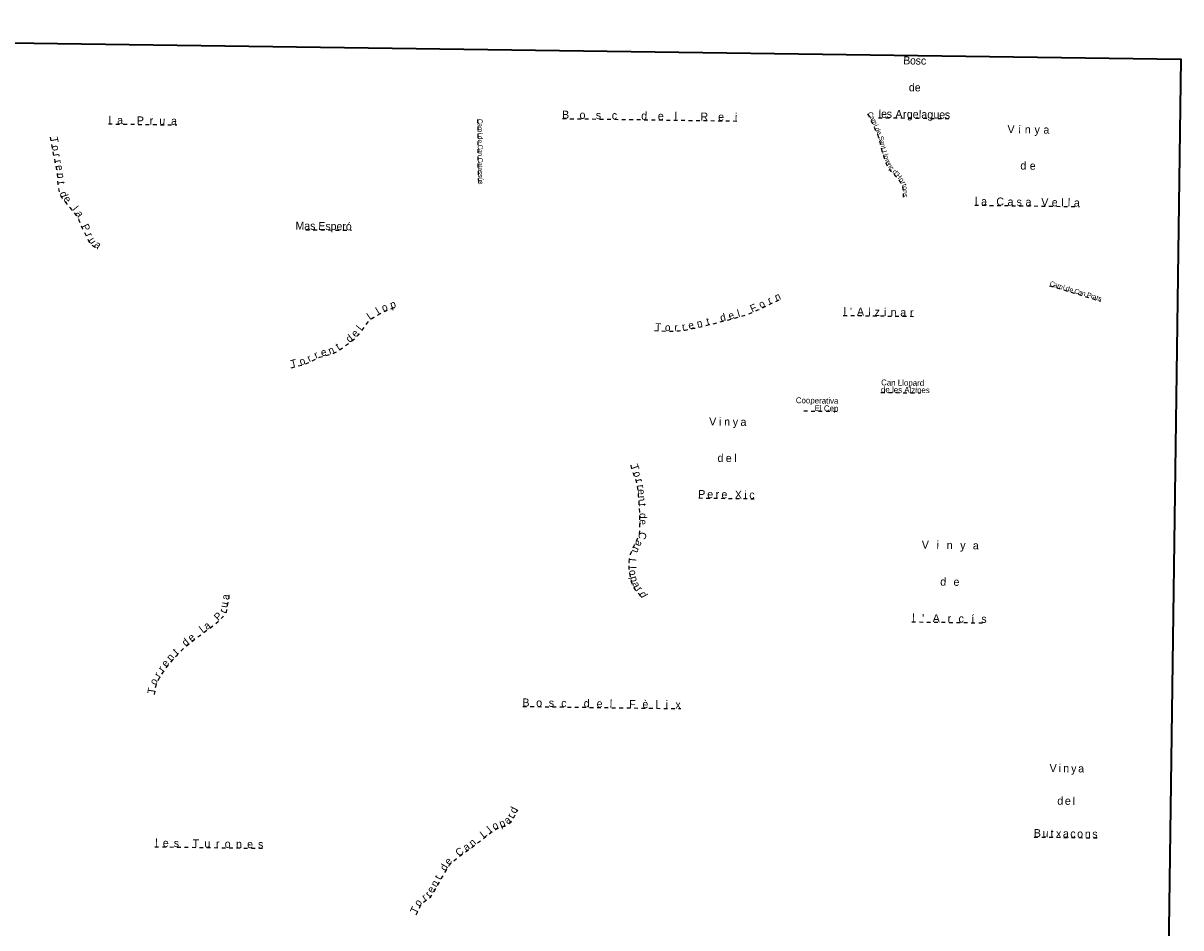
# Model space of a CAD drawing. Header units: metres. Extents: x 397317 to 400830, y 4588008 to 4590370.
# Tile 4 of 4: x 399270 to 400830, y 4589150 to 4590370. Entities that reach past the tile are written whole.
import ezdxf
from ezdxf.enums import TextEntityAlignment as Align

# ---------------------------------------------------------------- set-up
doc = ezdxf.new("R2010")
doc.units = ezdxf.units.M
doc.header["$MEASUREMENT"] = 0
doc.linetypes.add('bt5mv20_nopinta', pattern=[10, 5, -5])
for name, color, linetype, lineweight in [('TOP01_LN', 7, 'Continuous', 15), ('TOP01_TX', 7, 'Continuous', 15), ('VIR01_LN', 7, 'Continuous', 15)]:
    doc.layers.add(name, color=color, linetype=linetype, lineweight=lineweight)
doc.styles.add('106', font='txt')
doc.styles.add('111', font='txt')
doc.styles.add('114', font='txt')
doc.styles.add('119', font='txt')

msp = doc.modelspace()

# ---------------------------------------------------------------- linework, layer by layer
at = {"layer": 'TOP01_LN', "color": 6, "linetype": 'bt5mv20_nopinta', "lineweight": 25, "flags": 128}
for points in [[(400407.87, 4590247.43), (400410.88, 4590242.58), (400413.03, 4590238.25), (400415.95, 4590231.6), (400418.87, 4590224.96), (400420.11, 4590222.54), (400421.27, 4590220.08), (400422.98, 4590214.93), (400424.91, 4590207.01), (400426.87, 4590199.09), (400429.35, 4590190.81), (400432.07, 4590182.59), (400433.83, 4590178.72), (400436.06, 4590175.09), (400439.54, 4590170.51), (400445.32, 4590164.13), (400448.18, 4590160.9), (400450.85, 4590157.47), (400453.19, 4590153.9), (400454.15, 4590152), (400454.85, 4590149.98), (400455.45, 4590146.62), (400455.65, 4590143.23), (400455.84, 4590137.6), (400455.77, 4590135.46)], [(400422.73, 4590242.48), (400518.73, 4590241.14)], [(399384.59, 4590234.02), (399476.62, 4590232.73)], [(399882.16, 4590240.22), (399882.48, 4590228.28), (399882.53, 4590196.12), (399882.58, 4590180.04), (399882.92, 4590163.96), (399883.4, 4590152.69)], [(399996.74, 4590241.26), (400232.41, 4590237.97)], [(399305.96, 4590216.12), (399307.38, 4590208.66), (399310.78, 4590190.85), (399312.36, 4590182.97), (399313.98, 4590175.1), (399314.83, 4590170.62), (399315.57, 4590166.11), (399315.85, 4590161.43), (399315.97, 4590156.73), (399316.46, 4590152.23), (399317.17, 4590147.74), (399317.85, 4590144.07), (399318.49, 4590141.34), (399319.86, 4590137.4), (399320.8, 4590135.57), (399321.97, 4590133.86), (399327.33, 4590127.25), (399332.76, 4590120.74), (399337.22, 4590115.55), (399341.56, 4590110.24), (399342.9, 4590108.23), (399344.81, 4590104.47), (399349.55, 4590092.62), (399352.52, 4590086.61), (399355.55, 4590080.63), (399358.09, 4590075.59), (399359.62, 4590073.25), (399361.55, 4590071.25), (399368.65, 4590066.01), (399369.17, 4590065.66)], [(400552.54, 4590124.47), (400693.81, 4590122.5)], [(399650.72, 4590091.43), (399712.39, 4590090.57)], [(400653.42, 4590015.88), (400664.42, 4590012.56), (400687.41, 4590005.62), (400720.76, 4589995.38), (400722.1, 4589994.98)], [(400120.78, 4589955.35), (400125.8, 4589955.15), (400140, 4589954.59), (400145.51, 4589954.52), (400153.76, 4589954.96), (400161.99, 4589956.09), (400173.93, 4589958.44), (400191.58, 4589962.53), (400209.16, 4589966.96), (400228.08, 4589971.8), (400237.46, 4589974.45), (400246.75, 4589977.46), (400251.69, 4589979.34), (400260.12, 4589983.11), (400272.54, 4589989.29), (400278.79, 4589992.3), (400285.13, 4589995.08), (400291.26, 4589997.61)], [(399630.83, 4589905.19), (399637.84, 4589906.98), (399646.63, 4589909.23), (399649.56, 4589910.13), (399654.5, 4589912.21), (399661.72, 4589915.93), (399665.33, 4589917.75), (399669.02, 4589919.35), (399673.78, 4589920.84), (399681.11, 4589922.56), (399684.72, 4589923.59), (399688.21, 4589924.98), (399692.29, 4589927.12), (399698.12, 4589930.77), (399703.8, 4589934.72), (399711, 4589939.91), (399714.47, 4589942.65), (399717.8, 4589945.6), (399722.38, 4589950.51), (399726.59, 4589955.72), (399730.18, 4589960.78), (399733.79, 4589965.85), (399736.39, 4589968.67), (399739.39, 4589971.1), (399745.5, 4589975.16), (399750.19, 4589977.95), (399757.42, 4589981.64), (399761.15, 4589983.22), (399764.97, 4589984.59), (399772.06, 4589986.92)], [(400375.29, 4589975.81), (400470.08, 4589974.49)], [(400426.04, 4589871.91), (400479.4, 4589871.16)], [(400321.98, 4589847), (400368.51, 4589846.35)], [(400088.67, 4589773.64), (400088.76, 4589773.01), (400089.7, 4589769.35), (400092.08, 4589762.93), (400094.5, 4589756.6), (400095.58, 4589753.44), (400096.5, 4589750.23), (400097.39, 4589745.67), (400098.29, 4589738.78), (400098.9, 4589731.85), (400099.83, 4589719.1), (400100.49, 4589706.35), (400100.61, 4589697.17), (400100.49, 4589687.98), (400100.43, 4589683.83), (400100.21, 4589681.76), (400099.69, 4589679.73), (400098.25, 4589676.13), (400095.76, 4589670.99), (400093.3, 4589665.85), (400090.64, 4589659.72), (400088.1, 4589653.48), (400087.28, 4589651), (400086.48, 4589647.2), (400086.1, 4589643.35), (400086.01, 4589639.61), (400086.26, 4589633.97), (400086.9, 4589628.35), (400087.75, 4589623.45), (400088.9, 4589618.6), (400090.59, 4589613.42), (400092.9, 4589608.48), (400094.84, 4589605.63), (400098.24, 4589601.73), (400099.88, 4589599.74), (400101.29, 4589597.6), (400102.98, 4589594.48)], [(400180.49, 4589729.57), (400255.3, 4589728.53)], [(399446.41, 4589464.31), (399446.62, 4589464.89), (399447.36, 4589468.47), (399448.15, 4589474), (399448.72, 4589476.7), (399449.63, 4589479.27), (399453.12, 4589486.35), (399457.23, 4589493.14), (399464.11, 4589502.78), (399467.76, 4589507.4), (399471.63, 4589511.89), (399477.04, 4589517.76), (399485.44, 4589526.2), (399489.84, 4589530.21), (399494.42, 4589534.02), (399503.96, 4589541.42), (399513.61, 4589548.64), (399519.61, 4589552.95), (399525.61, 4589557.27), (399528.56, 4589559.6), (399532.75, 4589563.37), (399536.8, 4589567.39), (399539.09, 4589569.74), (399540.73, 4589571.59), (399542.78, 4589574.57), (399543.52, 4589576.18), (399544, 4589577.89), (399544.81, 4589582.39), (399545.6, 4589586.89), (399546.42, 4589591.21), (399547.2, 4589595.52), (399547.29, 4589596.78), (399547.11, 4589597.88)], [(400467.8, 4589562.49), (400567.92, 4589561.09)], [(399943.28, 4589448.44), (400156.12, 4589445.47)], [(399799.57, 4589167.45), (399801.65, 4589171.96), (399805.45, 4589180.21), (399806.74, 4589182.26), (399808.23, 4589183.78), (399811.34, 4589186.06), (399816.32, 4589189.27), (399818.51, 4589191.11), (399820.24, 4589193.33), (399827.84, 4589206.45), (399835.44, 4589219.57), (399839.23, 4589226.13), (399843.03, 4589232.69), (399844.34, 4589234.69), (399847.08, 4589237.84), (399849.42, 4589239.99), (399857.03, 4589245.81), (399865.63, 4589252.01), (399874.22, 4589258.18), (399889.21, 4589269.81), (399904.21, 4589281.42), (399906.16, 4589282.65), (399909.87, 4589284.24), (399915.76, 4589286.09), (399918.66, 4589287.15), (399921.41, 4589288.54), (399923.86, 4589290.07), (399927.27, 4589292.71), (399928.68, 4589294.27), (399929.8, 4589296.04), (399934.4, 4589305.22), (399936.37, 4589309.16)], [(399447.2, 4589259.14), (399592.75, 4589257.1)], [(400632.75, 4589272.32), (400717.52, 4589271.13)]]:
    msp.add_lwpolyline(points, dxfattribs=at)
at = {"layer": 'VIR01_LN', "color": 7, "linetype": 'Continuous', "lineweight": 35, "flags": 128}
msp.add_lwpolyline([(397350.28, 4590369.96), (400830.34, 4590321.33), (400798.6, 4588008.28), (397317.41, 4588056.91)], close=True, dxfattribs=at)

# ---------------------------------------------------------------- texts
at = {"layer": 'TOP01_TX', "color": 7, "linetype": 'Continuous', "lineweight": 15}
for s, height, rotation, style, p in [('B', 10.75002, 359.200019, '119', (400460.84448, 4590314.303386)), ('o', 10.75002, 359.200019, '119', (400469.141559, 4590314.191107)), ('s', 10.75002, 359.200019, '119', (400476.263815, 4590314.08694)), ('c', 10.75002, 359.200019, '119', (400483.408079, 4590313.984507)), ('d', 10.75002, 359.200019, '119', (400467.581938, 4590278.032863)), ('e', 10.75002, 359.200019, '119', (400475.469116, 4590277.921141)), ('l', 10.75002, 359.200019, '119', (399386.417325, 4590234.014485)), ('a', 10.75002, 359.200019, '119', (399400.100154, 4590233.817775)), ('P', 10.75002, 359.200019, '119', (399427.486046, 4590233.425319)), ('B', 10.75002, 359.200019, '119', (400000.79448, 4590241.203386)), ('o', 10.75002, 359.200019, '119', (400023.611559, 4590240.891107)), ('s', 10.75002, 359.200019, '119', (400045.133815, 4590240.58694)), ('c', 10.75002, 359.200019, '119', (400066.658079, 4590240.284507)), ('d', 10.75002, 359.200019, '119', (400106.801938, 4590239.722863)), ('e', 10.75002, 359.200019, '119', (400129.159116, 4590239.421141)), ('l', 10.75002, 359.200019, '119', (400149.267325, 4590239.144485)), ('R', 10.75002, 359.200019, '119', (400187.827338, 4590238.597622)), ('e', 10.75002, 359.200019, '119', (400210.419116, 4590238.291141)), ('i', 10.75002, 359.200019, '119', (400230.559898, 4590238.01403)), ('C', 6.645, 301.799811, '114', (400409.295577, 4590245.130763)), ('%%237', 6.645, 293.770183, '114', (400416.425817, 4590230.498591)), ('a', 6.645, 296.444597, '114', (400411.753782, 4590240.823318)), ('l', 10.75002, 359.200019, '119', (400424.557325, 4590242.454485)), ('e', 10.75002, 359.200019, '119', (400430.119116, 4590242.381141)), ('s', 10.75002, 359.200019, '119', (400437.243815, 4590242.27694)), ('A', 10.75002, 359.200019, '119', (400450.145824, 4590242.096751)), ('r', 10.75002, 359.200019, '119', (400458.041579, 4590241.98507)), ('g', 10.75002, 359.200019, '119', (400464.851938, 4590241.892863)), ('e', 10.75002, 359.200019, '119', (400472.739116, 4590241.781141)), ('l', 10.75002, 359.200019, '119', (400478.617325, 4590241.704485)), ('a', 10.75002, 359.200019, '119', (400484.410154, 4590241.617775)), ('g', 10.75002, 359.200019, '119', (400492.451938, 4590241.502863)), ('u', 10.75002, 359.200019, '119', (400500.792918, 4590241.394944)), ('e', 10.75002, 359.200019, '119', (400508.529116, 4590241.281141)), ('s', 10.75002, 359.200019, '119', (400515.653815, 4590241.18694)), ('r', 10.75002, 359.200019, '119', (399442.471579, 4590233.21507)), ('u', 10.75002, 359.200019, '119', (399457.012918, 4590233.024944)), ('a', 10.75002, 359.200019, '119', (399472.880154, 4590232.797775)), ('C', 6.645, 271.431303, '114', (399882.257574, 4590237.515524)), ('a', 6.645, 271.4365, '114', (399882.378625, 4590232.530974)), ('%%237', 6.645, 270.086172, '114', (399882.501514, 4590221.223183)), ('m', 6.645, 270.086172, '114', (399882.48528, 4590226.449229)), ('m', 6.645, 293.646839, '114', (400414.318165, 4590235.294007)), ('d', 6.645, 293.770183, '114', (400418.687783, 4590225.376992)), ('V', 10.75002, 359.200042, '119', (400601.331695, 4590221.612257)), ('i', 10.75002, 359.200042, '119', (400612.959898, 4590221.454031)), ('n', 10.75002, 359.200042, '119', (400623.90005, 4590221.303729)), ('y', 10.75002, 359.200042, '119', (400636.621295, 4590221.118459)), ('a', 10.75002, 359.200042, '119', (400648.970154, 4590220.947777)), ('d', 6.645, 270.086172, '114', (399882.513275, 4590215.612255)), ('e', 6.645, 270.086172, '114', (399882.52335, 4590210.472417)), ('e', 6.645, 295.285147, '114', (400420.941454, 4590220.765832)), ('S', 6.645, 283.658875, '114', (400423.263113, 4590213.772792)), ('a', 6.645, 283.658875, '114', (400424.408027, 4590209.09522)), ('C', 6.645, 270.086172, '114', (399882.534069, 4590202.794683)), ('a', 6.645, 270.086172, '114', (399882.542917, 4590197.810367)), ('n', 6.645, 283.908536, '114', (400425.513989, 4590204.564775)), ('t', 6.645, 283.908536, '114', (400426.506551, 4590200.551693)), ('L', 6.645, 286.697033, '114', (400428.232159, 4590194.545832)), ('C', 6.645, 270.198453, '114', (399882.57937, 4590185.224696)), ('a', 6.645, 270.198453, '114', (399882.586718, 4590180.230376)), ('n', 6.645, 270.198453, '114', (399882.547262, 4590193.153314)), ('l', 6.645, 286.697033, '114', (400429.143831, 4590191.527144)), ('%%231', 6.645, 307.223317, '114', (400437.989108, 4590172.548915)), ('o', 6.645, 288.286142, '114', (400430.257463, 4590188.059093)), ('r', 6.645, 288.286142, '114', (400431.569736, 4590184.109282)), ('e', 6.645, 294.479483, '114', (400432.963039, 4590180.622653)), ('n', 6.645, 301.531814, '114', (400435.176515, 4590176.532879)), ('d', 10.75002, 359.200019, '119', (400617.891938, 4590172.472863)), ('e', 10.75002, 359.200019, '119', (400630.549116, 4590172.291141)), ('%%250', 6.645, 272.437406, '114', (399883.118654, 4590159.417269)), ('t', 6.645, 271.197022, '114', (399882.667511, 4590176.353369)), ('a', 6.645, 271.197022, '114', (399882.74052, 4590172.850788)), ('s', 6.645, 271.197022, '114', (399882.840877, 4590168.333676)), ('s', 6.645, 272.437406, '114', (399882.933217, 4590163.935019)), ('d', 6.645, 312.170786, '114', (400442.562015, 4590167.175969)), ('H', 6.645, 311.499672, '114', (400447.696243, 4590161.442299)), ("'", 6.645, 312.170786, '114', (400445.038232, 4590164.446844)), ('s', 6.645, 272.437406, '114', (399883.333217, 4590154.645019)), ('o', 6.645, 303.271131, '114', (400451.25697, 4590156.864824)), ('r', 6.645, 296.643981, '114', (400453.468492, 4590153.347333)), ('t', 6.645, 289.205569, '114', (400454.583211, 4590150.756376)), ('o', 6.645, 280.083631, '114', (400455.374777, 4590147.03006)), ('n', 6.645, 271.979572, '114', (400455.682427, 4590142.184552)), ('s', 6.645, 268.014731, '114', (400455.842213, 4590137.414423)), ('l', 10.75002, 359.200019, '119', (400554.367325, 4590124.444485)), ('C', 10.75002, 359.200019, '119', (400586.705611, 4590123.987087)), ('V', 10.75002, 359.200019, '119', (400646.911695, 4590123.152255)), ('l', 10.75002, 359.200019, '119', (400670.817325, 4590122.824485)), ('l', 10.75002, 359.200019, '119', (400679.477325, 4590122.694485)), ('a', 10.75002, 359.200019, '119', (400564.950154, 4590124.287775)), ('a', 10.75002, 359.200019, '119', (400600.590154, 4590123.797775)), ('s', 10.75002, 359.200019, '119', (400612.403815, 4590123.62694)), ('a', 10.75002, 359.200019, '119', (400624.810154, 4590123.457775)), ('e', 10.75002, 359.200019, '119', (400660.179116, 4590122.961141)), ('a', 10.75002, 359.200019, '119', (400690.070154, 4590122.547775)), ('C', 6.645, 343.210464, '114', (400656.009999, 4590015.088549)), ('%%237', 6.645, 343.210464, '114', (400671.6239, 4590010.379174)), ('a', 6.645, 343.210464, '114', (400660.766953, 4590013.659723)), ('m', 6.645, 343.210464, '114', (400666.601119, 4590011.905888)), ('d', 6.645, 343.210464, '114', (400676.984915, 4590008.770942)), ('e', 6.645, 343.210464, '114', (400681.902628, 4590007.286547)), ('C', 6.645, 342.934128, '114', (400689.2562, 4590005.056067)), ('a', 6.645, 342.934128, '114', (400694.014229, 4590003.590773)), ('n', 6.645, 342.934128, '114', (400698.464377, 4590002.22468)), ('P', 6.645, 342.934128, '114', (400705.854078, 4589999.958116)), ('r', 6.645, 342.934128, '114', (400709.84978, 4589998.728703)), ('a', 6.645, 342.934128, '114', (400713.154229, 4589997.710773)), ('t', 6.645, 342.934128, '114', (400716.868932, 4589996.573523)), ('s', 6.645, 342.934128, '114', (400720.230591, 4589995.54575)), ('l', 10.75002, 359.200019, '119', (400377.117325, 4589975.804485)), ("'", 10.75002, 359.200019, '119', (400385.562548, 4589975.682092)), ('A', 10.75002, 359.200019, '119', (400398.375824, 4589975.496751)), ('l', 10.75002, 359.200019, '119', (400410.687325, 4589975.334485)), ('z', 10.75002, 359.200019, '119', (400420.944173, 4589975.176656)), ('i', 10.75002, 359.200019, '119', (400431.709898, 4589975.03403)), ('n', 10.75002, 359.200019, '119', (400442.97005, 4589974.883728)), ('a', 10.75002, 359.200019, '119', (400456.050154, 4589974.687775)), ('r', 10.75002, 359.200019, '119', (400467.591579, 4589974.52507)), ('V', 10.75002, 359.200042, '119', (400199.171695, 4589827.352257)), ('i', 10.75002, 359.200042, '119', (400209.219898, 4589827.214031)), ('n', 10.75002, 359.200042, '119', (400218.60005, 4589827.083729)), ('y', 10.75002, 359.200042, '119', (400229.741295, 4589826.918459)), ('a', 10.75002, 359.200042, '119', (400240.520154, 4589826.767777)), ('d', 10.75002, 359.200019, '119', (400209.661938, 4589778.192863)), ('l', 10.75002, 359.200019, '119', (400229.817325, 4589777.914485)), ('e', 10.75002, 359.200019, '119', (400220.749116, 4589778.031141)), ('P', 10.75002, 359.200019, '119', (400184.406046, 4589729.515319)), ('e', 10.75002, 359.200019, '119', (400195.709116, 4589729.361141)), ('r', 10.75002, 359.200019, '119', (400205.451579, 4589729.21507)), ('e', 10.75002, 359.200019, '119', (400214.879116, 4589729.091141)), ('X', 10.75002, 359.200019, '119', (400233.742774, 4589728.834893)), ('i', 10.75002, 359.200019, '119', (400243.449898, 4589728.69403)), ('c', 10.75002, 359.200019, '119', (400252.048079, 4589728.574507)), ('V', 10.75002, 359.200019, '119', (400485.741695, 4589661.152255)), ('i', 10.75002, 359.200019, '119', (400502.489898, 4589660.91403)), ('n', 10.75002, 359.200019, '119', (400518.56005, 4589660.693728)), ('y', 10.75002, 359.200019, '119', (400536.381295, 4589660.438458)), ('a', 10.75002, 359.200019, '119', (400553.840154, 4589660.197775)), ('d', 10.75002, 359.200019, '119', (400509.951938, 4589611.352863)), ('e', 10.75002, 359.200019, '119', (400527.729116, 4589611.111141)), ('l', 10.75002, 359.200019, '119', (400469.627325, 4589562.464485)), ("'", 10.75002, 359.200019, '119', (400482.862548, 4589562.282092)), ('A', 10.75002, 359.200019, '119', (400500.485824, 4589562.036751)), ('%%237', 10.75002, 359.200019, '119', (400549.729898, 4589561.34403)), ('r', 10.75002, 359.200019, '119', (400518.271579, 4589561.78507)), ('c', 10.75002, 359.200019, '119', (400534.138079, 4589561.564507)), ('s', 10.75002, 359.200019, '119', (400564.843815, 4589561.13694)), ('B', 10.75002, 359.200019, '119', (399947.33448, 4589448.383386)), ('o', 10.75002, 359.200019, '119', (399965.141559, 4589448.131107)), ('s', 10.75002, 359.200019, '119', (399981.783815, 4589447.90694)), ('c', 10.75002, 359.200019, '119', (399998.448079, 4589447.664507)), ('d', 10.75002, 359.200019, '119', (400029.181938, 4589447.242863)), ('e', 10.75002, 359.200019, '119', (400046.589116, 4589446.991141)), ('l', 10.75002, 359.200019, '119', (400061.987325, 4589446.784485)), ('%%232', 10.75002, 359.200019, '119', (400108.349116, 4589446.131141)), ('F', 10.75002, 359.200019, '119', (400090.796176, 4589446.374899)), ('l', 10.75002, 359.200019, '119', (400123.747325, 4589445.914485)), ('i', 10.75002, 359.200019, '119', (400137.189898, 4589445.73403)), ('x', 10.75002, 359.200019, '119', (400152.48325, 4589445.519129)), ('V', 10.75002, 359.199997, '119', (400658.081695, 4589359.942253)), ('i', 10.75002, 359.199997, '119', (400667.229898, 4589359.824029)), ('n', 10.75002, 359.199997, '119', (400675.71005, 4589359.703726)), ('y', 10.75002, 359.199997, '119', (400685.951295, 4589359.558456)), ('a', 10.75002, 359.199997, '119', (400695.830154, 4589359.417774)), ('d', 10.75002, 359.199975, '119', (400667.741938, 4589315.82286)), ('e', 10.75002, 359.199975, '119', (400677.929116, 4589315.681138)), ('l', 10.75002, 359.199975, '119', (400686.097325, 4589315.574483)), ('B', 10.75002, 359.200019, '119', (400636.80448, 4589272.263386)), ('u', 10.75002, 359.200019, '119', (400647.852918, 4589272.124944)), ('t', 10.75002, 359.200019, '119', (400656.739302, 4589271.997196)), ('x', 10.75002, 359.200019, '119', (400665.50325, 4589271.859129)), ('a', 10.75002, 359.200019, '119', (400675.280154, 4589271.737775)), ('c', 10.75002, 359.200019, '119', (400684.798079, 4589271.604507)), ('o', 10.75002, 359.200019, '119', (400694.441559, 4589271.471107)), ('n', 10.75002, 359.200019, '119', (400704.81005, 4589271.313728)), ('s', 10.75002, 359.200019, '119', (400714.443815, 4589271.17694)), ('l', 10.75002, 359.200019, '119', (399449.027325, 4589259.104485)), ('e', 10.75002, 359.200019, '119', (399461.759116, 4589258.931141)), ('s', 10.75002, 359.200019, '119', (399476.053815, 4589258.72694)), ('T', 10.75002, 359.200019, '119', (399502.250471, 4589258.361488)), ('u', 10.75002, 359.200019, '119', (399517.862918, 4589258.144944)), ('r', 10.75002, 359.200019, '119', (399531.791579, 4589257.95507)), ('o', 10.75002, 359.200019, '119', (399545.191559, 4589257.761107)), ('n', 10.75002, 359.200019, '119', (399560.45005, 4589257.553728)), ('e', 10.75002, 359.200019, '119', (399575.369116, 4589257.341141)), ('s', 10.75002, 359.200019, '119', (399589.673815, 4589257.13694))]:
    msp.add_text(s, height=height, rotation=rotation, dxfattribs=dict(at, style=style)).set_placement(p, align=Align.CENTER)
at = {"layer": 'TOP01_TX', "color": 5, "linetype": 'Continuous', "lineweight": 15, "style": '111'}
for s, rotation, p in [('T', 280.80795, (399306.847366, 4590211.47177)), ('o', 280.80795, (399308.908595, 4590200.654921)), ('r', 280.80795, (399310.7434, 4590191.026897)), ('r', 281.623694, (399312.473443, 4590182.442854)), ('e', 280.780622, (399314.201033, 4590173.93636)), ('n', 273.402211, (399315.697355, 4590163.966726)), ('t', 276.2042, (399316.24998, 4590154.176376)), ('d', 289.143842, (399319.839239, 4590137.454337)), ('e', 309.060281, (399325.507326, 4590129.496733)), ('l', 310.692014, (399336.054819, 4590116.909384)), ('a', 303.779794, (399341.643569, 4590110.111367)), ('P', 296.282031, (399349.736301, 4590092.234335)), ('r', 296.885944, (399354.712836, 4590082.27127)), ('u', 303.162492, (399359.13346, 4590073.993275)), ('a', 323.581531, (399367.245602, 4590067.046743)), ('p', 18.165956, (399769.516131, 4589986.07873)), ('o', 26.417975, (400267.53694, 4589986.79691)), ('r', 25.775978, (400278.007215, 4589991.925485)), ('n', 22.409142, (400288.502862, 4589996.469285)), ('L', 33.589942, (399739.8233, 4589971.380816)), ('l', 30.815475, (399749.758678, 4589977.703065)), ('o', 22.903833, (399758.645423, 4589982.149531)), ('d', 14.343881, (400214.124767, 4589968.229543)), ('e', 14.343881, (400225.415367, 4589971.117912)), ('l', 15.784403, (400235.350685, 4589973.853328)), ('F', 24.103297, (400256.036089, 4589981.289909)), ('l', 51.081792, (399726.582179, 4589955.717815)), ('T', 357.740825, (400125.508495, 4589955.163459)), ('o', 357.740825, (400138.363846, 4589954.649901)), ('r', 3.083047, (400150.00815, 4589954.755702)), ('r', 7.801, (400160.551355, 4589955.891997)), ('e', 11.152908, (400170.891055, 4589957.844368)), ('n', 13.023222, (400182.551672, 4589960.433456)), ('t', 14.154825, (400193.905083, 4589963.114626)), ('d', 38.273342, (399712.238464, 4589940.884032)), ('e', 46.969889, (399720.346546, 4589948.328172)), ('n', 21.637183, (399686.557961, 4589924.321958)), ('t', 32.016592, (399696.233599, 4589929.583863)), ('T', 14.350042, (399635.414527, 4589906.362847)), ('o', 17.024311, (399647.255468, 4589909.419179)), ('r', 27.26045, (399657.392331, 4589913.695356)), ('r', 23.51825, (399666.312565, 4589918.168443)), ('e', 13.259247, (399675.684807, 4589921.28948)), ('T', 290.304414, (400089.782101, 4589769.131874)), ('o', 290.959058, (400093.187569, 4589760.025603)), ('r', 285.977622, (400096.002161, 4589751.981841)), ('r', 277.422911, (400097.517926, 4589744.676765)), ('e', 275.0427, (400098.413754, 4589737.337555)), ('n', 274.191867, (400099.138452, 4589728.569454)), ('t', 274.191867, (400099.764969, 4589720.061371)), ('d', 270.749572, (400100.497468, 4589705.496195)), ('e', 269.250694, (400100.612661, 4589696.979642)), ('C', 255.770617, (400099.692181, 4589679.755887)), ('a', 244.429711, (400095.302529, 4589670.032646)), ('n', 246.588767, (400091.35257, 4589661.357486)), ('L', 264.339319, (400086.241885, 4589644.785285)), ('l', 272.566844, (400086.191464, 4589635.518941)), ('p', 283.365703, (400088.741886, 4589619.252648)), ('o', 279.814211, (400086.939593, 4589628.127826)), ('a', 295.029011, (400091.877139, 4589610.673036)), ('r', 311.079161, (400096.703598, 4589603.498372)), ('d', 298.487908, (400101.616075, 4589596.992735)), ('u', 80.092939, (399545.212313, 4589584.66152)), ('a', 86.081125, (399547.202693, 4589595.554943)), ('P', 44.742678, (399535.819144, 4589566.414382)), ('r', 65.359203, (399543.076922, 4589575.215368)), ('l', 36.816053, (399512.838722, 4589548.06243)), ('a', 35.708472, (399520.242967, 4589553.409411)), ('d', 39.807206, (399491.320172, 4589531.443583)), ('e', 37.787742, (399499.242122, 4589537.760951)), ('t', 45.162125, (399478.439012, 4589519.165306)), ('e', 51.707131, (399464.865466, 4589503.740765)), ('n', 49.213172, (399471.512254, 4589511.75276)), ('r', 58.807894, (399454.624159, 4589488.840268)), ('r', 54.489825, (399459.589556, 4589496.441155)), ('o', 63.761997, (399449.930476, 4589479.880124)), ('T', 81.920714, (399447.415075, 4589468.875204)), ('d', 63.397533, (399935.092515, 4589306.610847)), ('o', 23.207725, (399907.700675, 4589283.310686)), ('p', 20.143428, (399916.915667, 4589286.516434)), ('a', 37.783608, (399925.471389, 4589291.318493)), ('r', 63.397533, (399931.113331, 4589298.66352)), ('L', 37.751347, (399893.030981, 4589272.766951)), ('l', 37.751347, (399900.925151, 4589278.870255)), ('a', 35.691422, (399869.92338, 4589255.088836)), ('n', 37.794653, (399878.121582, 4589261.211477)), ('e', 49.030231, (399846.120683, 4589236.728471)), ('C', 35.786403, (399860.670033, 4589248.435803)), ('d', 59.933553, (399840.964901, 4589229.118678)), ('n', 59.928172, (399828.327514, 4589207.276277)), ('t', 59.928172, (399832.948125, 4589215.271129)), ('r', 52.117822, (399819.320961, 4589192.157939)), ('e', 59.907122, (399823.558202, 4589199.048761)), ('o', 57.769939, (399806.038969, 4589181.153439)), ('r', 32.7567, (399812.969161, 4589187.10399)), ('T', 65.268917, (399801.549751, 4589171.748144))]:
    msp.add_text(s, height=10.02, rotation=rotation, dxfattribs=at).set_placement(p, align=Align.CENTER)
at = {"layer": 'TOP01_TX', "color": 7, "linetype": 'Continuous', "lineweight": 15, "style": '106'}
for s, height, p in [('Mas Esper%%243', 10.62, (399712.400096, 4590090.568748)), ('Cooperativa', 7.96998, (400368.660146, 4589856.640151)), ('El Cep', 7.96998, (400368.520989, 4589846.343054))]:
    msp.add_text(s, height=height, rotation=359.200019, dxfattribs=at).set_placement(p, align=Align.RIGHT)
for s, p in [('Can Llopard', (400426.17, 4589881.41)), ('de les Alzines', (400426.04, 4589871.91))]:
    msp.add_text(s, height=7.96998, rotation=359.200019, dxfattribs=at).set_placement(p)

doc.saveas('drawing.dxf')
